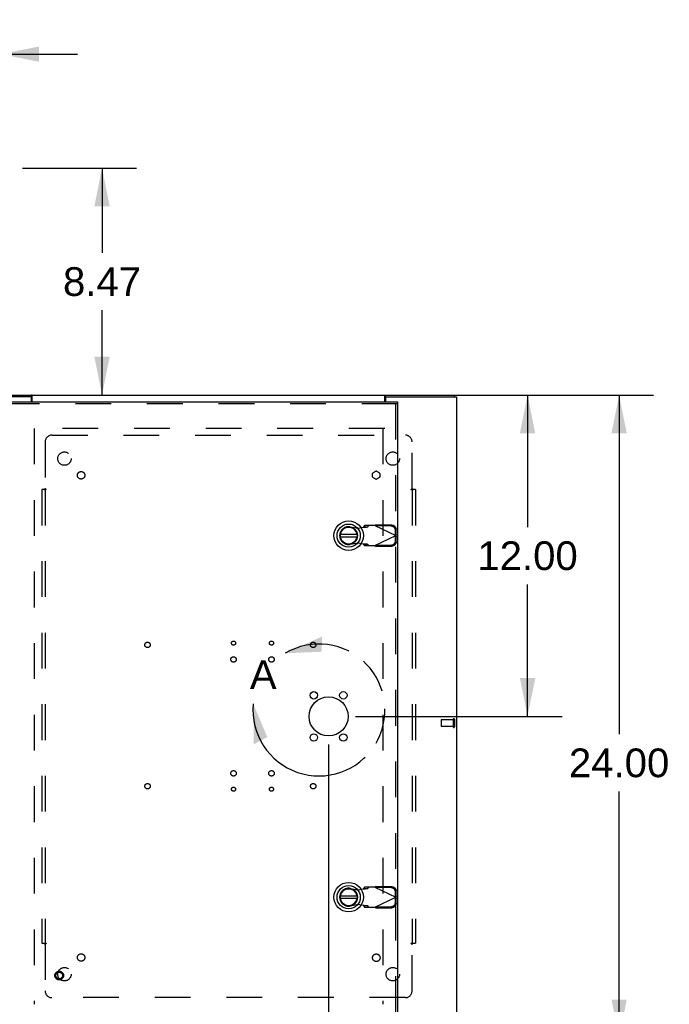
# Model space of a CAD drawing. Header units: inches. Extents: x 0 to 243, y 0 to 157.
# Tile 63 of 68: x 168 to 192, y 67 to 104. Entities that reach past the tile are written whole.
import ezdxf

# ---------------------------------------------------------------- set-up
doc = ezdxf.new("R2010")
doc.units = ezdxf.units.IN
doc.header["$LTSCALE"] = 13.357143
doc.header["$MEASUREMENT"] = 0
doc.linetypes.add('HIDDEN', pattern=[0.2, 0.1, -0.1])
doc.linetypes.add('PHANTOM', pattern=[0.8, 0.45, -0.05, 0.1, -0.05, 0.1, -0.05])
doc.layers.get('0').update_dxf_attribs({"linetype": 'CONTINUOUS'})
for name, color, linetype in [('84H_OR_90H', 7, 'CONTINUOUS'), ('DEFAULT_2', 8, 'HIDDEN'), ('DEFAULT_3', 7, 'PHANTOM'), ('DIMENSIONS', 7, 'CONTINUOUS'), ('EXR_DOOR_ASSEMBLY', 7, 'CONTINUOUS'), ('SUBPANELS', 7, 'CONTINUOUS')]:
    doc.layers.add(name, color=color, linetype=linetype)
doc.styles.get("Standard").update_dxf_attribs({"font": 'arial.ttf'})
doc.dimstyles.new('DIMSTYLE_1', dxfattribs={"dimtxt": 1.071429, "dimasz": 1.428571, "dimexe": 0.09, "dimexo": 0.07, "dimgap": 0.0375, "dimtad": 0, "dimtih": 1, "dimtoh": 1, "dimzin": 4, "dimdsep": 46, "dimtxsty": 'Standard', "dimblk": '_FILLED', "dimblk1": '_FILLED', "dimblk2": '_FILLED', "dimcen": 0.09, "dimazin": 1, "dimtfac": 1, "dimtdec": 3, "dimtofl": 0, "dimtmove": 0, "dimatfit": 3, "dimldrblk": '_FILLED', "dimfxl": 0, "dimtolj": 1, "dimtzin": 4, "dimarcsym": 0})

# ---------------------------------------------------------------- blocks, each defined once
blk = doc.blocks.new('_FILLED')
at = {"color": 0, "linetype": 'ByBlock'}
blk.add_solid([(0, 0), (-1, 0.2), (-1, -0.2)], dxfattribs=at)
blk = doc.blocks.new('*D3')
at = {"layer": 'DIMENSIONS', "color": 2, "linetype": 'Continuous'}
for p, q in [((182.434, 89.938), (188.05, 89.938)), ((186.764, 89.938), (186.764, 85.009)), ((186.764, 77.938), (186.764, 82.866)), ((180.339, 77.938), (188.05, 77.938))]:
    blk.add_line(p, q, dxfattribs=at)
at = {"layer": 'DIMENSIONS', "color": 2, "linetype": 'Continuous', "xscale": 1.4285714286, "yscale": 1.4285714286, "zscale": 1.4285714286}
for p, rotation in [((186.764, 89.938), 90), ((186.764, 77.938), 270)]:
    blk.add_blockref('_FILLED', p, dxfattribs=dict(at, rotation=rotation))
at = {"layer": 'DIMENSIONS', "color": 2, "linetype": 'Continuous', "insert": (186.764, 84.474), "char_height": 1.0714, "width": 3.74403, "attachment_point": 2, "line_spacing_factor": 0.9}
blk.add_mtext('12.00', dxfattribs=at)
blk = doc.blocks.new('*D4')
at = {"layer": 'DIMENSIONS', "color": 2, "linetype": 'Continuous'}
for p, q in [((179.339, 76.894), (179.339, 63.116)), ((184.109, 65.081), (184.109, 63.116)), ((179.339, 64.402), (176.482, 64.402)), ((184.109, 64.402), (186.967, 64.402))]:
    blk.add_line(p, q, dxfattribs=at)
at = {"layer": 'DIMENSIONS', "color": 2, "linetype": 'Continuous', "xscale": 1.4285714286, "yscale": 1.4285714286, "zscale": 1.4285714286}
blk.add_blockref('_FILLED', (179.339, 64.402), dxfattribs=at)
at = {"layer": 'DIMENSIONS', "color": 2, "linetype": 'Continuous', "xscale": 1.4285714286, "yscale": 1.4285714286, "zscale": 1.4285714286, "rotation": 180}
blk.add_blockref('_FILLED', (184.109, 64.402), dxfattribs=at)
at = {"layer": 'DIMENSIONS', "color": 2, "linetype": 'Continuous', "insert": (181.724, 64.937), "char_height": 1.0714, "width": 2.91158, "attachment_point": 2, "line_spacing_factor": 0.9}
blk.add_mtext('4.77', dxfattribs=at)
blk = doc.blocks.new('*D6')
at = {"layer": '84H_OR_90H', "color": 2, "linetype": 'Continuous'}
for p, q in [((167.922, 98.408), (172.173, 98.408)), ((170.887, 98.408), (170.887, 95.244)), ((170.887, 89.938), (170.887, 93.101))]:
    blk.add_line(p, q, dxfattribs=at)
at = {"layer": '84H_OR_90H', "color": 2, "linetype": 'Continuous', "xscale": 1.4285714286, "yscale": 1.4285714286, "zscale": 1.4285714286}
for p, rotation in [((170.887, 98.408), 90), ((170.887, 89.938), 270)]:
    blk.add_blockref('_FILLED', p, dxfattribs=dict(at, rotation=rotation))
at = {"layer": '84H_OR_90H', "color": 2, "linetype": 'Continuous', "insert": (170.887, 94.709), "char_height": 1.0714, "width": 2.91158, "attachment_point": 2, "line_spacing_factor": 0.9}
blk.add_mtext('8.47', dxfattribs=at)
blk = doc.blocks.new('*D10')
at = {"layer": 'DIMENSIONS', "color": 2, "linetype": 'Continuous'}
for p, q in [((165.234, 76.293), (165.234, 103.951)), ((167.109, 99.158), (167.109, 103.951)), ((165.234, 102.666), (162.261, 102.666)), ((167.109, 102.666), (169.967, 102.666))]:
    blk.add_line(p, q, dxfattribs=at)
at = {"layer": 'DIMENSIONS', "color": 2, "linetype": 'Continuous', "xscale": 1.4285714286, "yscale": 1.4285714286, "zscale": 1.4285714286}
blk.add_blockref('_FILLED', (165.234, 102.666), dxfattribs=at)
at = {"layer": 'DIMENSIONS', "color": 2, "linetype": 'Continuous', "xscale": 1.4285714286, "yscale": 1.4285714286, "zscale": 1.4285714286, "rotation": 180}
blk.add_blockref('_FILLED', (167.109, 102.666), dxfattribs=at)
at = {"layer": 'DIMENSIONS', "color": 2, "linetype": 'Continuous', "insert": (161.726, 103.201), "char_height": 1.0714, "width": 2.91158, "attachment_point": 3, "line_spacing_factor": 0.9}
blk.add_mtext('1.88', dxfattribs=at)
blk = doc.blocks.new('*D11')
at = {"layer": 'DIMENSIONS', "color": 2, "linetype": 'Continuous'}
for p, q in [((184.989, 89.938), (191.465, 89.938)), ((190.179, 89.938), (190.179, 77.275)), ((190.179, 65.938), (190.179, 75.133)), ((184.989, 65.938), (191.465, 65.938))]:
    blk.add_line(p, q, dxfattribs=at)
at = {"layer": 'DIMENSIONS', "color": 2, "linetype": 'Continuous', "xscale": 1.4285714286, "yscale": 1.4285714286, "zscale": 1.4285714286}
for p, rotation in [((190.179, 89.938), 90), ((190.179, 65.938), 270)]:
    blk.add_blockref('_FILLED', p, dxfattribs=dict(at, rotation=rotation))
at = {"layer": 'DIMENSIONS', "color": 2, "linetype": 'Continuous', "insert": (190.179, 76.74), "char_height": 1.0714, "width": 3.74403, "attachment_point": 2, "line_spacing_factor": 0.9}
blk.add_mtext('24.00', dxfattribs=at)

msp = doc.modelspace()

# ---------------------------------------------------------------- linework, layer by layer
at = {"color": 3, "linetype": 'Continuous'}
for p, q in [((168.2425, 89.8749), (167.1095, 89.8749)), ((167.1845, 89.9379), (184.0345, 89.9379)), ((168.2575, 89.6879), (168.2575, 89.8599)), ((168.2845, 89.6879), (168.2845, 89.9189)), ((181.4345, 89.6879), (181.4345, 89.9189)), ((181.4615, 89.8599), (181.4615, 89.6879)), ((181.4765, 89.8749), (184.1095, 89.8749)), ((184.1095, 89.8749), (184.1095, 66.0009))]:
    msp.add_line(p, q, dxfattribs=at)
at = {"color": 7, "linetype": 'Continuous'}
for p, q in [((168.2572, 89.8629), (168.2615, 89.8629)), ((168.2615, 89.8629), (168.2615, 89.9379)), ((181.4575, 89.8629), (181.4575, 89.9379)), ((181.4575, 89.8629), (181.4618, 89.8629)), ((184.0345, 89.8749), (184.0345, 89.9379))]:
    msp.add_line(p, q, dxfattribs=at)
at = {"color": 3, "linetype": 'Continuous'}
for points in [[(168.2845, 89.9189), (168.2829, 89.92), (168.2814, 89.9214), (168.2798, 89.923), (168.2783, 89.9247), (168.2768, 89.9265), (168.2752, 89.9283), (168.2737, 89.93), (168.2722, 89.9316), (168.2708, 89.9331), (168.2693, 89.9344), (168.2678, 89.9356), (168.2663, 89.9365), (168.265, 89.9372), (168.2637, 89.9376), (168.2625, 89.9378), (168.2615, 89.9379)], [(181.4345, 89.9189), (181.436, 89.92), (181.4376, 89.9214), (181.4391, 89.923), (181.4407, 89.9247), (181.4422, 89.9265), (181.4437, 89.9283), (181.4452, 89.93), (181.4467, 89.9316), (181.4482, 89.9331), (181.4496, 89.9344), (181.4511, 89.9356), (181.4526, 89.9365), (181.454, 89.9372), (181.4553, 89.9376), (181.4564, 89.9378), (181.4575, 89.9379)]]:
    msp.add_lwpolyline(points, dxfattribs=at)
at = {"color": 7, "linetype": 'Continuous'}
for points in [[(168.2845, 89.856), (168.2835, 89.8558), (168.2825, 89.8556), (168.2813, 89.8556), (168.2801, 89.8556), (168.2787, 89.8559), (168.2774, 89.8562), (168.276, 89.8567), (168.2747, 89.8573), (168.2734, 89.858), (168.272, 89.8588), (168.2707, 89.8595), (168.2693, 89.8603), (168.268, 89.861), (168.2666, 89.8616), (168.2653, 89.8622), (168.264, 89.8625), (168.2627, 89.8628), (168.2615, 89.8629)], [(181.4345, 89.856), (181.4354, 89.8558), (181.4364, 89.8556), (181.4376, 89.8556), (181.4389, 89.8556), (181.4402, 89.8559), (181.4416, 89.8562), (181.4429, 89.8567), (181.4443, 89.8573), (181.4456, 89.858), (181.4469, 89.8588), (181.4483, 89.8595), (181.4496, 89.8603), (181.451, 89.861), (181.4523, 89.8616), (181.4537, 89.8622), (181.455, 89.8625), (181.4562, 89.8628), (181.4575, 89.8629)]]:
    msp.add_lwpolyline(points, dxfattribs=at)
at = {"color": 3, "linetype": 'Continuous'}
for centre, start, end in [((168.2425, 89.8599), 0, 90), ((181.4765, 89.8599), 90, 180)]:
    msp.add_arc(centre, 0.015, start, end, dxfattribs=at)
at = {"layer": 'DEFAULT_2', "color": 8, "linetype": 'HIDDEN'}
for p, q in [((181.4345, 88.6879), (168.2845, 88.6879)), ((168.3595, 88.6859), (168.3595, 67.1899)), ((181.3595, 88.6859), (181.3595, 67.1899)), ((183.5345, 77.8019), (183.5345, 77.5739)), ((183.9915, 77.8119), (183.5445, 77.8119)), ((183.9915, 77.8299), (183.9915, 77.5459)), ((184.0345, 77.8299), (184.0345, 77.5459)), ((183.9915, 77.5639), (183.5445, 77.5639))]:
    msp.add_line(p, q, dxfattribs=at)
for centre, radius, start, end in [((183.5445, 77.8019), 0.01, 90, 180), ((183.5445, 77.5739), 0.01, 180, 270), ((184.013, 77.8299), 0.0215, 0, 180), ((184.013, 77.5459), 0.0215, 180, 360)]:
    msp.add_arc(centre, radius, start, end, dxfattribs=at)
at = {"layer": 'DEFAULT_3', "color": 2, "linetype": 'PHANTOM'}
msp.add_arc((178.9798, 78.1774), 2.4627, 174.5153, 120.69537, dxfattribs=at)
for points in [[(177.7226, 80.2951), (179.0763, 80.3523), (179.1016, 80.9231)], [(176.5283, 78.4128), (177.0532, 77.1637), (176.5475, 76.8976)]]:
    msp.add_solid(points, dxfattribs=at)
at = {"layer": 'DIMENSIONS', "color": 2, "linetype": 'PHANTOM'}
msp.add_arc((178.9798, 78.1774), 2.4627, 174.5153, 120.69537, dxfattribs=at)
for points in [[(177.7226, 80.2951), (179.0763, 80.3523), (179.1016, 80.9231)], [(176.5283, 78.4128), (177.0532, 77.1637), (176.5475, 76.8976)]]:
    msp.add_solid(points, dxfattribs=at)
at = {"layer": 'EXR_DOOR_ASSEMBLY', "color": 3, "linetype": 'Continuous'}
for p, q in [((167.214, 89.6879), (181.914, 89.6879)), ((181.914, 89.6129), (181.914, 66.2629))]:
    msp.add_line(p, q, dxfattribs=at)
at = {"layer": 'EXR_DOOR_ASSEMBLY', "color": 8, "linetype": 'HIDDEN'}
for p, q in [((181.914, 89.6129), (167.214, 89.6129)), ((181.839, 89.6129), (181.839, 66.2629)), ((180.149, 85.017), (180.4433, 84.9634)), ((180.4433, 84.9634), (180.6402, 85.0013)), ((180.6856, 85.0618), (180.6441, 85.0158)), ((180.6441, 85.0158), (180.7992, 85.0158)), ((181.0594, 85.0618), (180.6856, 85.0618)), ((180.7992, 85.0158), (180.8407, 85.0618)), ((181.0594, 85.0618), (181.8468, 84.6878)), ((181.0877, 85.0484), (181.1075, 85.09)), ((181.6782, 85.0383), (181.0877, 85.0484)), ((181.698, 85.0799), (181.1075, 85.09)), ((181.8602, 84.7324), (181.8568, 84.9254)), ((181.0594, 84.3138), (181.8468, 84.6878)), ((181.8405, 84.6909), (181.8371, 84.8838)), ((181.8371, 84.4919), (181.8405, 84.6848)), ((181.8602, 84.7324), (181.8405, 84.6909)), ((181.8405, 84.6848), (181.8602, 84.6432)), ((181.8514, 84.7029), (181.8468, 84.6878)), ((181.8468, 84.6878), (181.8536, 84.6653)), ((181.8559, 84.7178), (181.8514, 84.7029)), ((181.8602, 84.7324), (181.8559, 84.7178)), ((181.8568, 84.4503), (181.8602, 84.6432)), ((180.4433, 84.4122), (180.149, 84.3586)), ((180.6402, 84.3744), (180.4433, 84.4122)), ((180.7992, 84.3599), (180.6441, 84.3599)), ((180.6441, 84.3599), (180.6856, 84.3138)), ((180.6856, 84.3138), (181.0594, 84.3138)), ((180.8407, 84.3138), (180.7992, 84.3599)), ((181.0877, 84.3272), (181.6782, 84.3373)), ((181.1075, 84.2857), (181.0877, 84.3272)), ((181.1075, 84.2857), (181.698, 84.2957)), ((180.149, 71.517), (180.4433, 71.4634)), ((180.4433, 71.4634), (180.6402, 71.5013)), ((180.6856, 71.5618), (180.6441, 71.5158)), ((180.6441, 71.5158), (180.7992, 71.5158)), ((181.0594, 71.5618), (180.6856, 71.5618)), ((180.7992, 71.5158), (180.8407, 71.5618)), ((181.0594, 71.5618), (181.8468, 71.1878)), ((181.0877, 71.5484), (181.1075, 71.59)), ((181.6782, 71.5383), (181.0877, 71.5484)), ((181.698, 71.5799), (181.1075, 71.59)), ((181.8405, 71.1909), (181.8371, 71.3838)), ((181.8602, 71.2324), (181.8568, 71.4254)), ((181.0594, 70.8138), (181.8468, 71.1878)), ((181.8371, 70.9919), (181.8405, 71.1848)), ((181.8602, 71.2324), (181.8405, 71.1909)), ((181.8405, 71.1848), (181.8602, 71.1432)), ((181.8514, 71.2029), (181.8468, 71.1878)), ((181.8468, 71.1878), (181.8536, 71.1653)), ((181.8559, 71.2178), (181.8514, 71.2029)), ((181.8602, 71.2324), (181.8559, 71.2178)), ((181.8568, 70.9503), (181.8602, 71.1432)), ((180.4433, 70.9122), (180.149, 70.8586)), ((180.6402, 70.8744), (180.4433, 70.9122)), ((180.7992, 70.8599), (180.6441, 70.8599)), ((180.6441, 70.8599), (180.6856, 70.8138)), ((180.6856, 70.8138), (181.0594, 70.8138)), ((180.8407, 70.8138), (180.7992, 70.8599)), ((181.0877, 70.8272), (181.6782, 70.8373)), ((181.1075, 70.7857), (181.0877, 70.8272)), ((181.1075, 70.7857), (181.698, 70.7957))]:
    msp.add_line(p, q, dxfattribs=at)
at = {"layer": 'EXR_DOOR_ASSEMBLY', "color": 7, "linetype": 'Continuous'}
for p, q in [((181.914, 89.6879), (181.914, 89.6129)), ((180.4015, 84.7272), (179.7765, 84.7272)), ((179.7765, 84.6485), (180.4015, 84.6485)), ((180.4015, 71.2272), (179.7765, 71.2272)), ((179.7765, 71.1485), (180.4015, 71.1485))]:
    msp.add_line(p, q, dxfattribs=at)
at = {"layer": 'EXR_DOOR_ASSEMBLY', "color": 8, "linetype": 'HIDDEN'}
for points in [[(180.6441, 85.0158), (180.6438, 85.0134), (180.6433, 85.0109), (180.6427, 85.0085), (180.642, 85.0061), (180.6411, 85.0037), (180.6402, 85.0013)], [(180.6402, 85.0013), (180.6563, 85.0023), (180.6878, 85.0044)], [(180.6878, 85.0044), (180.7029, 85.0054), (180.7174, 85.0065), (180.7311, 85.0075), (180.7439, 85.0085), (180.7557, 85.0096), (180.7664, 85.0106), (180.7758, 85.0116), (180.7838, 85.0127), (180.7904, 85.0137), (180.7956, 85.0148), (180.7992, 85.0158)], [(181.0594, 85.0618), (181.0755, 85.0714), (181.0836, 85.0761), (181.0916, 85.0808), (181.0996, 85.0855), (181.1075, 85.09)], [(181.8371, 84.8838), (181.836, 84.8988), (181.8335, 84.9135), (181.8296, 84.9281), (181.8241, 84.9422), (181.8173, 84.9557), (181.8092, 84.9686), (181.7999, 84.9808), (181.7894, 84.992), (181.7779, 85.0021), (181.7655, 85.0112), (181.7522, 85.0191), (181.7382, 85.0257), (181.7237, 85.031), (181.7088, 85.0349), (181.6936, 85.0373), (181.6782, 85.0383)], [(181.698, 85.0799), (181.7134, 85.0789), (181.7285, 85.0765), (181.7435, 85.0726), (181.758, 85.0673), (181.772, 85.0607), (181.7852, 85.0528), (181.7977, 85.0437), (181.8092, 85.0335), (181.8197, 85.0223), (181.829, 85.0102), (181.8371, 84.9973), (181.8439, 84.9838), (181.8493, 84.9696), (181.8533, 84.9551), (181.8558, 84.9404), (181.8568, 84.9254)], [(181.8536, 84.6653), (181.8581, 84.6505), (181.8602, 84.6432)], [(180.7992, 84.3599), (180.7956, 84.3609), (180.7904, 84.3619), (180.7838, 84.363), (180.7758, 84.364), (180.7664, 84.365), (180.7557, 84.3661), (180.7439, 84.3671), (180.7311, 84.3682), (180.7174, 84.3692), (180.7029, 84.3702), (180.6878, 84.3713), (180.6722, 84.3723), (180.6402, 84.3744)], [(180.6402, 84.3744), (180.6411, 84.372), (180.642, 84.3695), (180.6427, 84.3671), (180.6433, 84.3647), (180.6438, 84.3623), (180.6441, 84.3599)], [(181.0836, 84.2995), (181.0675, 84.309), (181.0594, 84.3138)], [(181.1075, 84.2857), (181.0996, 84.2902), (181.0916, 84.2948), (181.0836, 84.2995)], [(181.6782, 84.3373), (181.6936, 84.3383), (181.7088, 84.3408), (181.7237, 84.3447), (181.7382, 84.3499), (181.7522, 84.3565), (181.7655, 84.3644), (181.7779, 84.3735), (181.7894, 84.3837), (181.7999, 84.3949), (181.8092, 84.407), (181.8173, 84.4199), (181.8241, 84.4335), (181.8296, 84.4476), (181.8335, 84.4621), (181.836, 84.4769), (181.8371, 84.4919)], [(181.8568, 84.4503), (181.8558, 84.4353), (181.8533, 84.4205), (181.8493, 84.406), (181.8439, 84.3919), (181.8371, 84.3783), (181.829, 84.3654), (181.8197, 84.3533), (181.8092, 84.3421), (181.7977, 84.3319), (181.7852, 84.3228), (181.772, 84.315), (181.758, 84.3083), (181.7435, 84.3031), (181.7285, 84.2992), (181.7134, 84.2967), (181.698, 84.2957)], [(180.6441, 71.5158), (180.6438, 71.5134), (180.6433, 71.5109), (180.6427, 71.5085), (180.642, 71.5061), (180.6411, 71.5037), (180.6402, 71.5013)], [(180.6402, 71.5013), (180.6563, 71.5023), (180.6878, 71.5044)], [(180.6878, 71.5044), (180.7029, 71.5054), (180.7174, 71.5065), (180.7311, 71.5075), (180.7439, 71.5085), (180.7557, 71.5096), (180.7664, 71.5106), (180.7758, 71.5116), (180.7838, 71.5127), (180.7904, 71.5137), (180.7956, 71.5148), (180.7992, 71.5158)], [(181.0594, 71.5618), (181.0755, 71.5714), (181.0836, 71.5761), (181.0916, 71.5808), (181.0996, 71.5855), (181.1075, 71.59)], [(181.8371, 71.3838), (181.836, 71.3988), (181.8335, 71.4135), (181.8296, 71.4281), (181.8241, 71.4422), (181.8173, 71.4557), (181.8092, 71.4686), (181.7999, 71.4808), (181.7894, 71.492), (181.7779, 71.5021), (181.7655, 71.5112), (181.7522, 71.5191), (181.7382, 71.5257), (181.7237, 71.531), (181.7088, 71.5349), (181.6936, 71.5373), (181.6782, 71.5383)], [(181.698, 71.5799), (181.7134, 71.5789), (181.7285, 71.5765), (181.7435, 71.5726), (181.758, 71.5673), (181.772, 71.5607), (181.7852, 71.5528), (181.7977, 71.5437), (181.8092, 71.5335), (181.8197, 71.5223), (181.829, 71.5102), (181.8371, 71.4973), (181.8439, 71.4838), (181.8493, 71.4696), (181.8533, 71.4551), (181.8558, 71.4404), (181.8568, 71.4254)], [(181.6782, 70.8373), (181.6936, 70.8383), (181.7088, 70.8408), (181.7237, 70.8447), (181.7382, 70.8499), (181.7522, 70.8565), (181.7655, 70.8644), (181.7779, 70.8735), (181.7894, 70.8837), (181.7999, 70.8949), (181.8092, 70.907), (181.8173, 70.9199), (181.8241, 70.9335), (181.8296, 70.9476), (181.8335, 70.9621), (181.836, 70.9769), (181.8371, 70.9919)], [(181.8536, 71.1653), (181.8581, 71.1505), (181.8602, 71.1432)], [(180.7992, 70.8599), (180.7956, 70.8609), (180.7904, 70.8619), (180.7838, 70.863), (180.7758, 70.864), (180.7664, 70.865), (180.7557, 70.8661), (180.7439, 70.8671), (180.7311, 70.8682), (180.7174, 70.8692), (180.7029, 70.8702), (180.6878, 70.8713), (180.6722, 70.8723), (180.6402, 70.8744)], [(180.6402, 70.8744), (180.6411, 70.872), (180.642, 70.8695), (180.6427, 70.8671), (180.6433, 70.8647), (180.6438, 70.8623), (180.6441, 70.8599)], [(181.0836, 70.7995), (181.0675, 70.809), (181.0594, 70.8138)], [(181.1075, 70.7857), (181.0996, 70.7902), (181.0916, 70.7948), (181.0836, 70.7995)], [(181.8568, 70.9503), (181.8558, 70.9353), (181.8533, 70.9205), (181.8493, 70.906), (181.8439, 70.8919), (181.8371, 70.8783), (181.829, 70.8654), (181.8197, 70.8533), (181.8092, 70.8421), (181.7977, 70.8319), (181.7852, 70.8228), (181.772, 70.815), (181.758, 70.8083), (181.7435, 70.8031), (181.7285, 70.7992), (181.7134, 70.7967), (181.698, 70.7957)]]:
    msp.add_lwpolyline(points, dxfattribs=at)
at = {"layer": 'EXR_DOOR_ASSEMBLY', "color": 7, "linetype": 'Continuous'}
for centre, radius in [((180.089, 84.6879), 0.5512), ((180.089, 84.6879), 0.4331), ((180.089, 84.6879), 0.3287), ((180.089, 84.6879), 0.3169), ((180.089, 71.1879), 0.5512), ((180.089, 71.1879), 0.4331), ((180.089, 71.1879), 0.3287), ((180.089, 71.1879), 0.3169)]:
    msp.add_circle(centre, radius, dxfattribs=at)
at = {"layer": 'EXR_DOOR_ASSEMBLY', "color": 3, "linetype": 'Continuous'}
for centre, radius in [((178.788, 78.7254), 0.138), ((179.89, 78.7254), 0.138), ((179.339, 77.9379), 0.7285), ((178.788, 77.1504), 0.138), ((179.89, 77.1504), 0.138)]:
    msp.add_circle(centre, radius, dxfattribs=at)
at = {"layer": 'EXR_DOOR_ASSEMBLY', "color": 8, "linetype": 'HIDDEN'}
for radius in [0.1635, 0.124]:
    msp.add_circle((169.289, 68.2629), radius, dxfattribs=at)
for centre in [(180.089, 84.6878), (180.089, 71.1878)]:
    msp.add_arc(centre, 0.3346, 79.67298, 280.32702, dxfattribs=at)
at = {"layer": 'EXR_DOOR_ASSEMBLY', "color": 7, "linetype": 'Continuous'}
for centre in [(180.089, 84.6879), (180.089, 71.1879)]:
    msp.add_arc(centre, 0.315, 10.07866, 349.92134, dxfattribs=at)
at = {"layer": 'SUBPANELS', "color": 8, "linetype": 'HIDDEN'}
for p, q in [((169.0155, 88.4379), (182.2035, 88.4379)), ((168.7655, 88.1879), (168.7655, 86.4419)), ((182.4535, 86.4419), (182.4535, 88.1879)), ((180.9808, 86.8777), (180.9808, 87.0105)), ((180.9908, 87.0279), (181.1058, 87.0942)), ((181.1058, 86.794), (180.9908, 86.8604)), ((181.1258, 87.0942), (181.2408, 87.0279)), ((181.2408, 86.8604), (181.1258, 86.794)), ((181.2508, 87.0105), (181.2508, 86.8777)), ((168.7269, 86.4069), (168.6407, 86.4069)), ((168.6407, 86.4069), (168.6407, 69.4689)), ((168.7269, 86.4069), (168.806, 86.4069)), ((168.7657, 86.4069), (168.7657, 69.4689)), ((182.4129, 86.4069), (182.4921, 86.4069)), ((182.4532, 86.4069), (182.4532, 69.4689)), ((182.5782, 86.4069), (182.4921, 86.4069)), ((182.5782, 86.4069), (182.5782, 69.4689)), ((168.6407, 69.4689), (168.7269, 69.4689)), ((168.7269, 69.4689), (168.806, 69.4689)), ((168.7655, 69.4338), (168.7655, 67.6878)), ((182.4129, 69.4689), (182.4921, 69.4689)), ((182.4535, 67.6878), (182.4535, 69.4338)), ((182.4921, 69.4689), (182.5782, 69.4689)), ((182.2035, 67.4378), (169.0155, 67.4378))]:
    msp.add_line(p, q, dxfattribs=at)
for points in [[(168.7269, 86.4069), (168.7321, 86.4107), (168.7364, 86.4142), (168.7401, 86.4174), (168.7434, 86.4205), (168.7464, 86.4235), (168.753, 86.43)], [(168.753, 86.43), (168.7568, 86.4338), (168.761, 86.4377), (168.7655, 86.4419)], [(168.806, 86.4069), (168.804, 86.4116), (168.8012, 86.4157), (168.7978, 86.4195), (168.794, 86.4228), (168.7899, 86.4257), (168.7854, 86.4285), (168.7805, 86.4315), (168.7754, 86.4346), (168.7704, 86.438), (168.7655, 86.4419)], [(182.4129, 86.4069), (182.4146, 86.4108), (182.4167, 86.4144), (182.4194, 86.4177), (182.4225, 86.4208), (182.4257, 86.4233), (182.429, 86.4257), (182.4327, 86.4281)], [(182.4327, 86.4281), (182.4409, 86.433), (182.4453, 86.4358), (182.4494, 86.4387), (182.4535, 86.4419)], [(182.4725, 86.4235), (182.4659, 86.43), (182.4621, 86.4338), (182.458, 86.4377), (182.4535, 86.4419)], [(182.4921, 86.4069), (182.4869, 86.4107), (182.4825, 86.4142), (182.4788, 86.4174), (182.4755, 86.4205), (182.4725, 86.4235)], [(168.7269, 69.4689), (168.7321, 69.465), (168.7364, 69.4615), (168.7401, 69.4583), (168.7434, 69.4552), (168.7464, 69.4523)], [(168.7464, 69.4523), (168.753, 69.4457), (168.7568, 69.4419), (168.761, 69.438), (168.7655, 69.4338)], [(168.806, 69.4689), (168.804, 69.4642), (168.8012, 69.46), (168.7978, 69.4562), (168.794, 69.4529), (168.7899, 69.45), (168.7854, 69.4472), (168.7805, 69.4442), (168.7754, 69.4411), (168.7704, 69.4377), (168.7655, 69.4338)], [(182.4129, 69.4689), (182.4146, 69.4649), (182.4167, 69.4613), (182.4194, 69.458), (182.4225, 69.455), (182.4257, 69.4524), (182.429, 69.45), (182.4327, 69.4477), (182.4409, 69.4427)], [(182.4409, 69.4427), (182.4453, 69.4399), (182.4494, 69.437), (182.4535, 69.4338)], [(182.4659, 69.4457), (182.4621, 69.4419), (182.458, 69.438), (182.4535, 69.4338)], [(182.4921, 69.4689), (182.4869, 69.465), (182.4825, 69.4615), (182.4788, 69.4583), (182.4755, 69.4552), (182.4725, 69.4523), (182.4659, 69.4457)]]:
    msp.add_lwpolyline(points, dxfattribs=at)
for centre, radius in [((169.4845, 87.5629), 0.25), ((181.7345, 87.5629), 0.25), ((170.1067, 86.9406), 0.14), ((172.5852, 80.6089), 0.1015), ((175.7925, 80.6739), 0.078), ((177.2095, 80.6739), 0.078), ((178.7662, 80.6089), 0.1015), ((175.7925, 80.0639), 0.1015), ((177.2095, 80.0639), 0.1015), ((175.7925, 75.8119), 0.1015), ((177.2095, 75.8119), 0.1015), ((172.5852, 75.3329), 0.1015), ((178.7662, 75.3329), 0.1015), ((175.7925, 75.2209), 0.078), ((177.2095, 75.2209), 0.078), ((170.1067, 68.9351), 0.14), ((181.1193, 68.928), 0.14), ((169.4845, 68.3129), 0.25), ((181.7345, 68.3129), 0.25)]:
    msp.add_circle(centre, radius, dxfattribs=at)
for centre, radius, start, end in [((169.0155, 88.1879), 0.25, 90, 180), ((182.2035, 88.1879), 0.25, 0, 90), ((181.0008, 87.0105), 0.02, 120, 180), ((181.0008, 86.8777), 0.02, 180, 240), ((181.1158, 87.0769), 0.02, 60, 120), ((181.1158, 86.8113), 0.02, 240, 300), ((181.2308, 87.0105), 0.02, 0, 60), ((181.2308, 86.8777), 0.02, 300, 360), ((169.0155, 67.6878), 0.25, 180, 270), ((182.2035, 67.6878), 0.25, 270, 360)]:
    msp.add_arc(centre, radius, start, end, dxfattribs=at)

# ---------------------------------------------------------------- texts
at = {"layer": 'DIMENSIONS', "color": 2, "linetype": 'Continuous', "insert": (176.9003, 80.0325), "char_height": 1.0714, "width": 0.995751, "attachment_point": 2, "line_spacing_factor": 0.9}
msp.add_mtext('A', dxfattribs=at)

# ---------------------------------------------------------------- dimensions: what is measured, and where the dimension line sits
at = {"layer": '84H_OR_90H', "color": 2, "linetype": 'Continuous'}
dim = msp.add_linear_dim(base=(170.8871, 89.9379), p1=(167.852, 98.4079), p2=(168.2845, 89.9379), angle=270, dimstyle='DIMSTYLE_1', dxfattribs=at)
dim.commit()
dim.dimension.update_dxf_attribs({"geometry": '*D6', "text_midpoint": (170.8817, 94.1669), "dimtype": 160})
at = {"layer": 'DIMENSIONS', "color": 2, "linetype": 'Continuous'}
for base, p1, p2, angle, picture, middle in [((165.2344735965, 102.6656213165), (167.1094735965, 99.0878548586), (165.2344735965, 76.2228548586), 180, '*D10', (160.3142333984, 102.6596435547)), ((186.764, 77.9379), (182.3645, 89.9379), (180.269, 77.9379), 270, '*D3', (186.8095, 83.9319)), ((190.1792, 65.9379), (184.9195, 89.9379), (184.9195, 65.9379), 270, '*D11', (190.165, 76.1981)), ((179.339, 64.4015), (184.1095, 63.0458), (179.339, 76.9644), 180, '*D4', (181.6969, 64.3995))]:
    dim = msp.add_linear_dim(base=base, p1=p1, p2=p2, angle=angle, dimstyle='DIMSTYLE_1', dxfattribs=at)
    dim.commit()
    dim.dimension.update_dxf_attribs({"geometry": picture, "text_midpoint": middle, "dimtype": 160})

doc.saveas('drawing.dxf')
